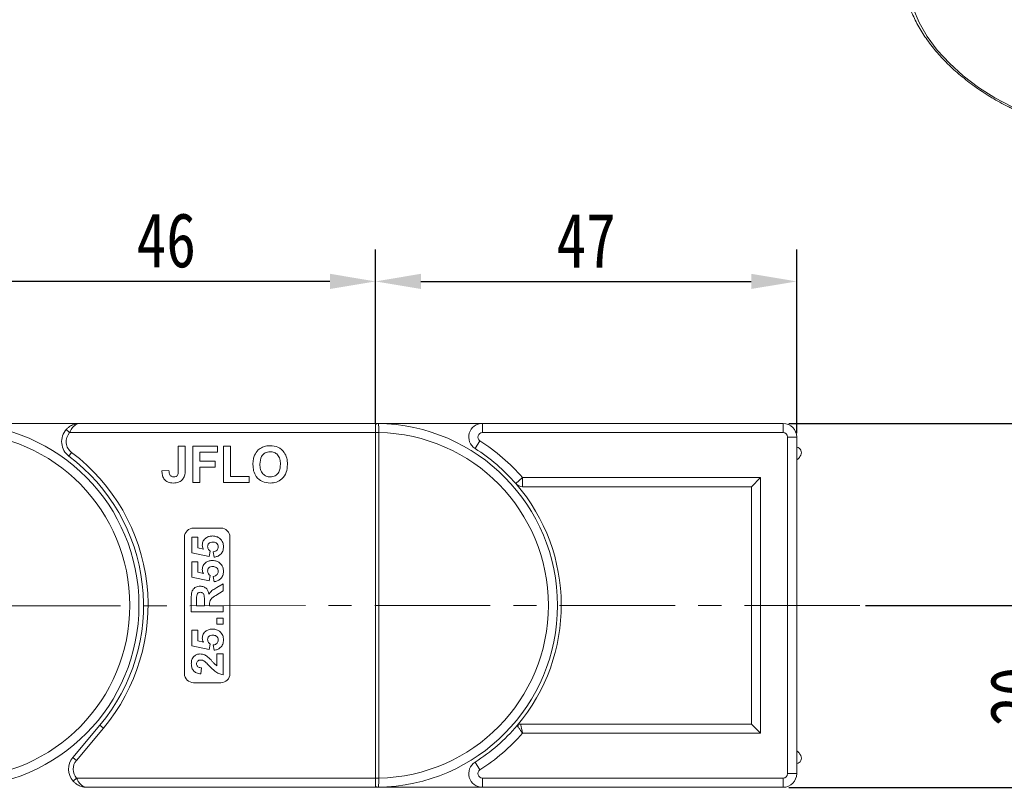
# Model space of a CAD drawing. Header units: millimetres. Extents: x 2517 to 3439, y -761 to -109.
# Tile 21 of 49: x 2946 to 3054, y -351 to -267. Entities that reach past the tile are written whole.
import ezdxf

# ---------------------------------------------------------------- set-up
doc = ezdxf.new("R2010")
doc.units = ezdxf.units.MM
doc.linetypes.add('CENTERX2', pattern=[20.32, 12.7, -2.54, 2.54, -2.54])
doc.styles.get("Standard").update_dxf_attribs({"font": '仿宋_GB2312.ttf', "width": 0.8})
doc.dimstyles.new('副本 ISO-25.1', dxfattribs={"dimtxt": 6, "dimasz": 5, "dimexe": 3.5, "dimexo": 0.625, "dimgap": 1.5, "dimtad": 1, "dimdsep": 46, "dimtxsty": 'Standard', "dimcen": 2.5, "dimadec": 0, "dimazin": 0, "dimtfac": 1, "dimtmove": 0, "dimatfit": 3, "dimfxl": 0, "dimarcsym": 0})

# ---------------------------------------------------------------- blocks, each defined once
blk = doc.blocks.new('*D504')
at = {"color": 0, "lineweight": -2}
for p, q in [((2984.97, -311.21), (2984.97, -292.17)), ((3031.27, -312.34), (3031.27, -292.17)), ((2989.97, -295.67), (3026.27, -295.67))]:
    blk.add_line(p, q, dxfattribs=at)
at = {"color": 0, "lineweight": 9}
for points in [[(2989.97, -294.83), (2989.97, -296.5), (2984.97, -295.67)], [(3026.27, -294.83), (3026.27, -296.5), (3031.27, -295.67)]]:
    blk.add_solid(points, dxfattribs=at)
at = {"layer": 'Defpoints', "color": 0, "lineweight": 9}
for p in [(3031.27, -295.67), (2984.97, -311.84), (3031.27, -312.97)]:
    blk.add_point(p, dxfattribs=at)
at = {"color": 0, "lineweight": 9, "insert": (3008.12, -291.17), "char_height": 6, "attachment_point": 5}
blk.add_mtext('47', dxfattribs=at)
blk = doc.blocks.new('*D505')
at = {"color": 0, "lineweight": -2}
for p, q in [((2938.97, -310.86), (2938.97, -292.17)), ((2984.97, -310.59), (2984.97, -292.17)), ((2979.97, -295.67), (2943.97, -295.67))]:
    blk.add_line(p, q, dxfattribs=at)
at = {"color": 0, "lineweight": 9}
for points in [[(2943.97, -294.83), (2943.97, -296.5), (2938.97, -295.67)], [(2979.97, -294.83), (2979.97, -296.5), (2984.97, -295.67)]]:
    blk.add_solid(points, dxfattribs=at)
at = {"layer": 'Defpoints', "color": 0, "lineweight": 9}
for p in [(2938.97, -295.67), (2938.97, -311.49), (2984.97, -311.21)]:
    blk.add_point(p, dxfattribs=at)
at = {"color": 0, "lineweight": 9, "insert": (2961.97, -291.17), "char_height": 6, "attachment_point": 5}
blk.add_mtext('46', dxfattribs=at)
blk = doc.blocks.new('*D506')
at = {"color": 0, "lineweight": -2}
for p, q in [((3030.4, -311.28), (3084.96, -311.28)), ((3081.46, -316.28), (3081.46, -346.28)), ((3030.4, -351.28), (3084.96, -351.28))]:
    blk.add_line(p, q, dxfattribs=at)
at = {"color": 0, "lineweight": 9}
for points in [[(3080.63, -316.28), (3082.3, -316.28), (3081.46, -311.28)], [(3080.63, -346.28), (3082.3, -346.28), (3081.46, -351.28)]]:
    blk.add_solid(points, dxfattribs=at)
at = {"layer": 'Defpoints', "color": 0, "lineweight": 9}
for p in [(3029.77, -311.28), (3029.77, -351.28), (3081.46, -351.28)]:
    blk.add_point(p, dxfattribs=at)
at = {"color": 0, "lineweight": 9, "insert": (3076.96, -331.28), "char_height": 6, "attachment_point": 5, "rotation": 90}
blk.add_mtext('40', dxfattribs=at)
blk = doc.blocks.new('*D507')
at = {"color": 0, "lineweight": -2}
for p, q in [((3038.85, -331.28), (3063.56, -331.28)), ((3060.06, -336.28), (3060.06, -346.28)), ((3038.85, -351.28), (3063.56, -351.28))]:
    blk.add_line(p, q, dxfattribs=at)
at = {"color": 0, "lineweight": 9}
for points in [[(3059.23, -336.28), (3060.89, -336.28), (3060.06, -331.28)], [(3059.23, -346.28), (3060.89, -346.28), (3060.06, -351.28)]]:
    blk.add_solid(points, dxfattribs=at)
at = {"layer": 'Defpoints', "color": 0, "lineweight": 9}
for p in [(3038.23, -331.28), (3038.23, -351.28), (3060.06, -351.28)]:
    blk.add_point(p, dxfattribs=at)
at = {"color": 0, "lineweight": 9, "insert": (3055.56, -341.28), "char_height": 6, "attachment_point": 5, "rotation": 90}
blk.add_mtext('20', dxfattribs=at)
blk = doc.blocks.new('*D508')
at = {"color": 0, "lineweight": -2}
for p, q in [((3031.9, -311.28), (3400.69, -311.28)), ((3397.19, -316.28), (3397.19, -492.66)), ((3346.48, -497.66), (3400.69, -497.66))]:
    blk.add_line(p, q, dxfattribs=at)
at = {"color": 0, "lineweight": 9}
for points in [[(3396.35, -316.28), (3398.02, -316.28), (3397.19, -311.28)], [(3396.35, -492.66), (3398.02, -492.66), (3397.19, -497.66)]]:
    blk.add_solid(points, dxfattribs=at)
at = {"layer": 'Defpoints', "color": 0, "lineweight": 9}
for p in [(3031.27, -311.28), (3345.85, -497.66), (3397.19, -497.66)]:
    blk.add_point(p, dxfattribs=at)
at = {"color": 0, "lineweight": 9, "insert": (3392.69, -404.47), "char_height": 6, "attachment_point": 5, "rotation": 90}
blk.add_mtext('2R+40', dxfattribs=at)

msp = doc.modelspace()

# ---------------------------------------------------------------- linework, layer by layer
at = {"color": 7, "linetype": 'Continuous', "lineweight": 15}
for p, q in [((2938.972, -311.277), (2952.472, -311.277)), ((2984.972, -311.277), (2952.472, -311.277)), ((2984.972, -311.277), (2996.725, -311.277)), ((2984.972, -311.397), (2984.972, -311.277)), ((2984.972, -312.277), (2984.972, -311.397)), ((2996.725, -311.277), (2996.725, -312.277)), ((2996.725, -311.277), (3029.774, -311.277)), ((3029.774, -311.277), (3029.774, -312.277)), ((2950.981, -311.944), (2951.354, -312.277)), ((2951.354, -312.277), (2984.972, -312.277)), ((2984.972, -312.277), (2984.972, -312.28)), ((2984.972, -312.28), (2985.322, -312.28)), ((2984.972, -312.28), (2984.972, -350.274)), ((2985.322, -312.28), (2985.322, -312.275)), ((2985.322, -350.274), (2985.322, -312.28)), ((3029.774, -312.277), (2996.725, -312.277)), ((3030.274, -349.777), (3030.274, -312.777)), ((3030.274, -312.777), (3031.274, -312.777)), ((3031.274, -312.777), (3031.274, -349.777)), ((2963.292, -313.777), (2964.062, -313.777)), ((2963.292, -316.366), (2963.292, -313.777)), ((2964.062, -313.777), (2964.062, -316.299)), ((2964.882, -317.777), (2964.882, -313.777)), ((2964.882, -313.777), (2967.6, -313.777)), ((2967.6, -313.777), (2967.6, -314.444)), ((2968.267, -317.777), (2968.267, -313.777)), ((2968.267, -313.777), (2969.036, -313.777)), ((2969.036, -313.777), (2969.036, -317.111)), ((2996.456, -313.199), (2995.92, -314.043)), ((2951.272, -314.877), (2951.572, -314.477)), ((2967.6, -314.444), (2965.651, -314.444)), ((2965.651, -314.444), (2965.651, -315.418)), ((3031.63, -314.909), (3031.708, -314.769)), ((2965.651, -315.418), (2967.344, -315.418)), ((2967.344, -315.418), (2967.344, -316.085)), ((2961.497, -316.495), (2962.267, -316.444)), ((2965.651, -316.085), (2965.651, -317.777)), ((2967.344, -316.085), (2965.651, -316.085)), ((2965.651, -317.777), (2964.882, -317.777)), ((2971.087, -317.777), (2968.267, -317.777)), ((2969.036, -317.111), (2971.087, -317.111)), ((2971.087, -317.111), (2971.087, -317.777)), ((3000.389, -317.891), (3001.144, -317.235)), ((3001.144, -318.235), (3001.144, -317.235)), ((3001.144, -317.235), (3027.304, -317.235)), ((3026.304, -318.235), (3027.304, -317.235)), ((3027.304, -317.235), (3027.304, -345.319)), ((3026.304, -318.235), (3001.144, -318.235)), ((3026.304, -344.319), (3026.304, -318.235)), ((2964.972, -322.777), (2967.972, -322.777)), ((2963.972, -338.777), (2963.972, -323.777)), ((2964.767, -325.489), (2964.767, -323.784)), ((2964.767, -323.784), (2965.44, -323.784)), ((2965.44, -323.784), (2965.44, -324.949)), ((2968.972, -323.777), (2968.972, -338.777)), ((2966.703, -325.893), (2964.767, -325.489)), ((2965.44, -324.949), (2966.064, -325.086)), ((2966.786, -325.305), (2966.703, -325.893)), ((2967.221, -325.982), (2967.145, -325.399)), ((2964.767, -328.181), (2964.767, -326.476)), ((2964.767, -326.476), (2965.44, -326.476)), ((2965.44, -326.476), (2965.44, -327.641)), ((2965.44, -327.641), (2966.064, -327.779)), ((2966.703, -328.585), (2964.767, -328.181)), ((2966.786, -327.997), (2966.703, -328.585)), ((2967.221, -328.675), (2967.145, -328.091)), ((2967.529, -329.323), (2968.222, -328.899)), ((2968.222, -328.899), (2968.222, -329.686)), ((2968.222, -329.686), (2967.427, -330.183)), ((2964.722, -331.995), (2964.722, -330.526)), ((2965.305, -330.75), (2965.305, -331.322)), ((2966.158, -331.322), (2966.158, -330.78)), ((2966.741, -331.171), (2966.741, -331.322)), ((2968.222, -331.995), (2964.722, -331.995)), ((2965.305, -331.322), (2966.158, -331.322)), ((2966.741, -331.322), (2968.222, -331.322)), ((2968.222, -331.322), (2968.222, -331.995)), ((2967.549, -333.341), (2967.549, -332.668)), ((2967.549, -332.668), (2968.222, -332.668)), ((2968.222, -333.341), (2967.549, -333.341)), ((2968.222, -332.668), (2968.222, -333.341)), ((2964.767, -335.72), (2964.767, -334.014)), ((2964.767, -334.014), (2965.44, -334.014)), ((2965.44, -334.014), (2965.44, -335.18)), ((2965.44, -335.18), (2966.064, -335.317)), ((2966.703, -336.123), (2964.767, -335.72)), ((2966.786, -335.536), (2966.703, -336.123)), ((2967.221, -336.213), (2967.145, -335.63)), ((2967.549, -336.617), (2968.222, -336.617)), ((2967.549, -337.918), (2967.549, -336.617)), ((2968.222, -336.617), (2968.222, -338.905)), ((2965.844, -338.143), (2965.778, -338.816)), ((2967.972, -339.777), (2964.972, -339.777)), ((2954.676, -344.454), (2951.708, -347.992)), ((2952.091, -348.313), (2955.059, -344.776)), ((2954.676, -344.454), (2955.059, -344.776)), ((3000.914, -344.319), (3026.304, -344.319)), ((3026.304, -344.319), (3027.304, -345.319)), ((3027.304, -345.319), (3001.144, -345.319)), ((2952.091, -348.313), (2951.708, -347.992)), ((3031.708, -347.785), (3031.63, -347.646)), ((2995.92, -348.511), (2996.456, -349.355)), ((2952.122, -350.277), (2951.749, -350.611)), ((2984.972, -350.277), (2952.122, -350.277)), ((2984.972, -350.274), (2984.972, -350.277)), ((2984.972, -350.274), (2985.322, -350.274)), ((2984.972, -350.277), (2984.972, -351.157)), ((2985.322, -350.279), (2985.322, -350.274)), ((2996.725, -350.277), (2996.725, -351.277)), ((2996.725, -350.277), (3029.774, -350.277)), ((3029.774, -350.277), (3029.774, -351.277)), ((3030.274, -349.777), (3031.274, -349.777)), ((2953.24, -351.277), (2984.972, -351.277)), ((2984.972, -351.157), (2984.972, -351.277)), ((2996.725, -351.277), (2984.972, -351.277)), ((3029.774, -351.277), (2996.725, -351.277))]:
    msp.add_line(p, q, dxfattribs=at)
at = {"color": 1, "linetype": 'CENTERX2', "lineweight": 13}
msp.add_line((3038.226, -331.277), (2892.737, -331.353), dxfattribs=at)
at = {"color": 7, "linetype": 'Continuous', "lineweight": 15, "flags": 128}
msp.add_lwpolyline([(3054.943, -276.493), (3053.05, -275.494), (3051.247, -274.344), (3049.568, -273.067), (3048.048, -271.689), (3046.717, -270.236), (3045.601, -268.738), (3044.723, -267.224), (3044.099, -265.725), (3043.743, -264.27), (3043.661, -262.888), (3043.854, -261.607), (3044.32, -260.452), (3045.049, -259.447), (3046.027, -258.61), (3047.233, -257.959), (3048.644, -257.507), (3050.232, -257.262), (3051.965, -257.23), (3053.809, -257.412), (3055.728, -257.802), (3057.682, -258.395), (3059.634, -259.178)], dxfattribs=at)
at = {"color": 7, "linetype": 'Continuous', "lineweight": 15}
for centre, radius, start, end in [((2938.972, -331.277), 20, 270.67353, 89.32647), ((2985.208, -311.574), 0.295, 90.2732, 143.25027), ((2984.972, -331.277), 20, 270.67353, 89.32647), ((2996.725, -312.777), 1.5, 90, 237.57292), ((3029.774, -312.777), 1.5, 0, 90), ((2938.972, -331.277), 19, 271.05551, 88.94449), ((2952.472, -313.277), 2, 138.18969, 233.1301), ((2952.472, -313.277), 1.5, 138.18969, 233.1301), ((2985.234, -329.899), 17.624, 89.71473, 90.8527), ((2984.972, -331.277), 19, 271.05551, 88.94449), ((2996.725, -312.777), 0.5, 90, 237.57292), ((3029.774, -312.777), 0.5, 0, 90), ((2984.972, -331.277), 21.417, 40.96672, 57.57292), ((2938.972, -331.277), 20.5, 320, 53.1301), ((2938.972, -331.277), 21, 320, 53.1301), ((2984.972, -331.277), 20.417, 40.96672, 57.57292), ((3031.185, -314.476), 0.6, 330.71265, 81.47641), ((3030.758, -314.42), 1, 301.07048, 330.71265), ((3001.144, -317.235), 1, 220.96672, 270), ((2984.972, -331.277), 20.417, 319.65499, 40.96672), ((2964.972, -323.777), 1, 90, 180), ((2967.972, -323.777), 1, 0, 90), ((2964.972, -338.777), 1, 180, 270), ((2967.972, -338.777), 1, 270, 0), ((2984.972, -331.277), 20.417, 302.42708, 319.65499), ((3000.914, -344.819), 0.5, 90, 139.65499), ((3001.823, -344.677), 1.2, 162.9785, 180), ((2984.972, -331.277), 21.417, 302.42708, 319.03328), ((3030.758, -348.135), 1, 29.28735, 58.92952), ((2953.24, -349.277), 2, 140, 221.81031), ((2953.24, -349.277), 1.5, 140, 221.81031), ((3031.185, -348.079), 0.6, 278.52359, 29.28735), ((2996.725, -349.777), 1.5, 122.42708, 270), ((2996.725, -349.777), 0.5, 122.42708, 270), ((2985.234, -332.627), 17.652, 269.14787, 270.28404), ((3029.774, -349.777), 0.5, 270, 0), ((3029.774, -349.777), 1.5, 270, 0), ((2985.208, -350.981), 0.295, 216.74973, 269.7268)]:
    msp.add_arc(centre, radius, start, end, dxfattribs=at)
for points, knots in [([(3044.247, -259.064), (3044.1, -259.279), (3043.722, -259.83), (3043.365, -260.857), (3043.156, -262.098), (3043.188, -263.422), (3043.448, -264.807), (3043.939, -266.235), (3044.653, -267.685), (3045.58, -269.13), (3046.701, -270.546), (3047.998, -271.912), (3049.449, -273.204), (3051.03, -274.406), (3052.718, -275.495), (3054.038, -276.225), (3054.786, -276.58), (3054.933, -276.649)], [0, 0, 0, 0, 0.0446285, 0.1143251, 0.1840622, 0.254492, 0.3259363, 0.3982827, 0.471194, 0.5443457, 0.6175043, 0.6905866, 0.7635808, 0.8365028, 0.9093806, 0.9822467, 1, 1, 1, 1]), ([(2952.472, -311.277), (2952.469, -311.277), (2952.458, -311.277), (2952.42, -311.278), (2952.375, -311.279), (2952.117, -311.296), (2951.72, -311.393), (2951.267, -311.655), (2951.06, -311.864), (2950.981, -311.944)], [0, 0, 0, 0, 0.0050875, 0.0203691, 0.0708073, 0.0890863, 0.5003107, 0.809226, 1, 1, 1, 1]), ([(2952.472, -311.277), (2952.47, -311.277), (2952.468, -311.277), (2952.462, -311.277), (2952.454, -311.277), (2952.439, -311.278), (2952.417, -311.279), (2952.39, -311.281), (2952.345, -311.287), (2952.266, -311.303), (2952.1, -311.36), (2951.945, -311.46), (2951.738, -311.649), (2951.547, -311.885), (2951.412, -312.159), (2951.354, -312.277)], [0, 0, 0, 0, 0.0040759, 0.005312, 0.0138325, 0.0234994, 0.0399385, 0.0679586, 0.0859142, 0.1471881, 0.2568342, 0.4847154, 0.5266974, 0.7953711, 1, 1, 1, 1]), ([(2985.207, -311.279), (2985.195, -311.278), (2985.126, -311.278), (2985.042, -311.277), (2984.973, -311.277), (2984.972, -311.277)], [0, 0, 0, 0, 0.1753698, 0.9879129, 1, 1, 1, 1]), ([(2985.322, -312.275), (2985.322, -312.263), (2985.323, -312.139), (2985.324, -311.903), (2985.323, -311.611), (2985.308, -311.398), (2985.276, -311.293), (2985.226, -311.283), (2985.207, -311.279)], [0, 0, 0, 0, 0.0234843, 0.2373073, 0.4510924, 0.6637685, 0.8705553, 1, 1, 1, 1]), ([(2972.546, -313.883), (2972.7, -313.831), (2972.974, -313.738), (2973.262, -313.73), (2973.389, -313.726)], [0, 0, 0, 0, 0.5595644, 1, 1, 1, 1]), ([(2973.389, -313.726), (2973.687, -313.754), (2974.282, -313.811), (2974.945, -314.376), (2975.255, -315.084), (2975.28, -315.55), (2975.292, -315.783)], [0, 0, 0, 0, 0.2798307, 0.5586691, 0.7790056, 1, 1, 1, 1]), ([(2971.497, -315.801), (2971.503, -315.606), (2971.513, -315.258), (2971.626, -314.929), (2971.676, -314.784)], [0, 0, 0, 0, 0.5601708, 1, 1, 1, 1]), ([(2971.676, -314.784), (2971.794, -314.572), (2972.006, -314.191), (2972.381, -313.977), (2972.546, -313.883)], [0, 0, 0, 0, 0.5599557, 1, 1, 1, 1]), ([(2973.399, -314.393), (2973.209, -314.415), (2972.829, -314.458), (2972.321, -314.978), (2972.287, -315.472), (2972.267, -315.775)], [0, 0, 0, 0, 0.2802778, 0.5598769, 1, 1, 1, 1]), ([(2974.523, -315.764), (2974.515, -315.575), (2974.499, -315.2), (2974.257, -314.715), (2973.843, -314.43), (2973.547, -314.405), (2973.399, -314.393)], [0, 0, 0, 0, 0.2810873, 0.5600131, 0.7796914, 1, 1, 1, 1]), ([(2973.401, -317.829), (2973.105, -317.802), (2972.514, -317.748), (2971.851, -317.195), (2971.536, -316.495), (2971.51, -316.033), (2971.497, -315.801)], [0, 0, 0, 0, 0.2799425, 0.558704, 0.7790449, 1, 1, 1, 1]), ([(2972.267, -315.775), (2972.276, -315.964), (2972.294, -316.342), (2972.545, -316.824), (2972.953, -317.117), (2973.25, -317.147), (2973.399, -317.162)], [0, 0, 0, 0, 0.2810208, 0.5601162, 0.7799393, 1, 1, 1, 1]), ([(2973.399, -317.162), (2973.589, -317.137), (2973.969, -317.088), (2974.468, -316.56), (2974.502, -316.066), (2974.523, -315.764)], [0, 0, 0, 0, 0.2799912, 0.5597684, 1, 1, 1, 1]), ([(2975.292, -315.783), (2975.273, -316.079), (2975.233, -316.668), (2974.767, -317.386), (2974.096, -317.778), (2973.633, -317.812), (2973.401, -317.829)], [0, 0, 0, 0, 0.280551, 0.5594882, 0.779434, 1, 1, 1, 1]), ([(2962.733, -317.829), (2962.538, -317.814), (2962.149, -317.785), (2961.704, -317.423), (2961.521, -316.951), (2961.505, -316.647), (2961.497, -316.495)], [0, 0, 0, 0, 0.2802457, 0.5584161, 0.7788266, 1, 1, 1, 1]), ([(2962.267, -316.444), (2962.271, -316.54), (2962.279, -316.712), (2962.343, -316.872), (2962.371, -316.941)], [0, 0, 0, 0, 0.561018, 1, 1, 1, 1]), ([(2962.371, -316.941), (2962.398, -316.979), (2962.451, -317.053), (2962.592, -317.144), (2962.711, -317.155), (2962.783, -317.162)], [0, 0, 0, 0, 0.2806722, 0.5608436, 1, 1, 1, 1]), ([(2963.974, -317.059), (2963.911, -317.192), (2963.786, -317.459), (2963.345, -317.78), (2962.965, -317.81), (2962.733, -317.829)], [0, 0, 0, 0, 0.28012164, 0.5603549, 1, 1, 1, 1]), ([(2962.783, -317.162), (2962.876, -317.156), (2963.015, -317.146), (2963.169, -317.035), (2963.295, -316.786), (2963.293, -316.553), (2963.292, -316.366)], [0, 0, 0, 0, 0.2493961, 0.3744258, 0.4994543, 1, 1, 1, 1]), ([(2964.062, -316.299), (2964.061, -316.443), (2964.059, -316.7), (2964, -316.949), (2963.974, -317.059)], [0, 0, 0, 0, 0.56029435, 1, 1, 1, 1]), ([(2965.933, -324.654), (2965.955, -324.496), (2965.999, -324.178), (2966.322, -323.847), (2966.694, -323.672), (2966.943, -323.657), (2967.068, -323.649)], [0, 0, 0, 0, 0.27900691, 0.55861939, 0.77907354, 1, 1, 1, 1]), ([(2966.064, -325.086), (2966.023, -325.01), (2965.95, -324.875), (2965.939, -324.722), (2965.933, -324.654)], [0, 0, 0, 0, 0.5598879, 1, 1, 1, 1]), ([(2967.083, -324.322), (2967.003, -324.326), (2966.844, -324.334), (2966.644, -324.449), (2966.531, -324.627), (2966.522, -324.752), (2966.517, -324.815)], [0, 0, 0, 0, 0.28089762, 0.55946036, 0.77949703, 1, 1, 1, 1]), ([(2967.068, -323.649), (2967.219, -323.662), (2967.49, -323.685), (2967.717, -323.832), (2967.817, -323.897)], [0, 0, 0, 0, 0.5595341, 1, 1, 1, 1]), ([(2967.683, -324.865), (2967.674, -324.779), (2967.654, -324.608), (2967.491, -324.416), (2967.284, -324.332), (2967.15, -324.325), (2967.083, -324.322)], [0, 0, 0, 0, 0.2795727, 0.5586639, 0.7789233, 1, 1, 1, 1]), ([(2967.817, -323.897), (2967.964, -324.044), (2968.227, -324.307), (2968.254, -324.674), (2968.267, -324.837)], [0, 0, 0, 0, 0.5583531, 1, 1, 1, 1]), ([(2966.517, -324.815), (2966.522, -324.869), (2966.531, -324.977), (2966.62, -325.153), (2966.723, -325.247), (2966.786, -325.305)], [0, 0, 0, 0, 0.2799631, 0.5600652, 1, 1, 1, 1]), ([(2967.145, -325.399), (2967.222, -325.384), (2967.375, -325.354), (2967.551, -325.219), (2967.664, -325.048), (2967.677, -324.926), (2967.683, -324.865)], [0, 0, 0, 0, 0.28029954, 0.55996113, 0.78004238, 1, 1, 1, 1]), ([(2968.267, -324.837), (2968.253, -324.998), (2968.226, -325.32), (2967.949, -325.694), (2967.593, -325.913), (2967.345, -325.959), (2967.221, -325.982)], [0, 0, 0, 0, 0.2799484, 0.5590305, 0.7793307, 1, 1, 1, 1]), ([(2965.933, -327.347), (2965.955, -327.188), (2965.999, -326.87), (2966.322, -326.539), (2966.694, -326.364), (2966.943, -326.349), (2967.068, -326.341)], [0, 0, 0, 0, 0.2790069, 0.5586194, 0.7790735, 1, 1, 1, 1]), ([(2967.068, -326.341), (2967.219, -326.354), (2967.49, -326.377), (2967.717, -326.525), (2967.817, -326.59)], [0, 0, 0, 0, 0.5595341, 1, 1, 1, 1]), ([(2967.817, -326.59), (2967.964, -326.736), (2968.227, -326.999), (2968.254, -327.367), (2968.267, -327.529)], [0, 0, 0, 0, 0.5583531, 1, 1, 1, 1]), ([(2966.064, -327.779), (2966.023, -327.703), (2965.95, -327.567), (2965.939, -327.414), (2965.933, -327.347)], [0, 0, 0, 0, 0.5598879, 1, 1, 1, 1]), ([(2967.083, -327.014), (2967.003, -327.018), (2966.844, -327.026), (2966.644, -327.141), (2966.531, -327.319), (2966.522, -327.445), (2966.517, -327.507)], [0, 0, 0, 0, 0.2808976, 0.5594604, 0.779497, 1, 1, 1, 1]), ([(2966.517, -327.507), (2966.522, -327.561), (2966.531, -327.669), (2966.62, -327.846), (2966.723, -327.94), (2966.786, -327.997)], [0, 0, 0, 0, 0.2799631, 0.5600652, 1, 1, 1, 1]), ([(2967.683, -327.557), (2967.674, -327.471), (2967.654, -327.3), (2967.491, -327.108), (2967.284, -327.024), (2967.15, -327.018), (2967.083, -327.014)], [0, 0, 0, 0, 0.2795727, 0.5586639, 0.7789233, 1, 1, 1, 1]), ([(2967.145, -328.091), (2967.222, -328.076), (2967.375, -328.047), (2967.551, -327.911), (2967.664, -327.741), (2967.677, -327.618), (2967.683, -327.557)], [0, 0, 0, 0, 0.28029954, 0.55996113, 0.78004238, 1, 1, 1, 1]), ([(2968.267, -327.529), (2968.253, -327.69), (2968.226, -328.012), (2967.949, -328.387), (2967.593, -328.605), (2967.345, -328.651), (2967.221, -328.675)], [0, 0, 0, 0, 0.2799484, 0.5590305, 0.7793307, 1, 1, 1, 1]), ([(2964.722, -330.526), (2964.724, -330.367), (2964.729, -330.051), (2964.813, -329.645), (2965.022, -329.398), (2965.29, -329.216), (2965.531, -329.187), (2965.691, -329.168)], [0, 0, 0, 0, 0.2511432, 0.5005272, 0.6257353, 0.7510496, 1, 1, 1, 1]), ([(2965.722, -329.841), (2965.665, -329.846), (2965.551, -329.855), (2965.378, -329.983), (2965.34, -330.127), (2965.316, -330.215)], [0, 0, 0, 0, 0.2811289, 0.561183, 1, 1, 1, 1]), ([(2965.691, -329.168), (2965.827, -329.18), (2966.096, -329.203), (2966.416, -329.431), (2966.591, -329.735), (2966.633, -329.942), (2966.654, -330.046)], [0, 0, 0, 0, 0.2799536, 0.5589329, 0.7791735, 1, 1, 1, 1]), ([(2966.158, -330.78), (2966.164, -330.582), (2966.173, -330.334), (2966.096, -330.046), (2966.004, -329.926), (2965.871, -329.852), (2965.772, -329.845), (2965.722, -329.841)], [0, 0, 0, 0, 0.5009624, 0.6257853, 0.7504363, 0.8750317, 1, 1, 1, 1]), ([(2966.654, -330.046), (2966.73, -329.939), (2966.855, -329.763), (2967.096, -329.584), (2967.31, -329.449), (2967.456, -329.365), (2967.529, -329.323)], [0, 0, 0, 0, 0.3395791, 0.5595909, 0.7797866, 1, 1, 1, 1]), ([(2965.316, -330.215), (2965.312, -330.315), (2965.304, -330.493), (2965.305, -330.671), (2965.305, -330.75)], [0, 0, 0, 0, 0.5599213, 1, 1, 1, 1]), ([(2967.427, -330.183), (2967.215, -330.31), (2966.92, -330.485), (2966.738, -330.888), (2966.74, -331.077), (2966.741, -331.171)], [0, 0, 0, 0, 0.5610215, 0.7792953, 1, 1, 1, 1]), ([(2965.933, -334.885), (2965.955, -334.727), (2965.999, -334.409), (2966.322, -334.078), (2966.694, -333.903), (2966.943, -333.887), (2967.068, -333.88)], [0, 0, 0, 0, 0.2790069, 0.5586194, 0.7790735, 1, 1, 1, 1]), ([(2967.068, -333.88), (2967.219, -333.893), (2967.49, -333.916), (2967.717, -334.063), (2967.817, -334.128)], [0, 0, 0, 0, 0.5595341, 1, 1, 1, 1]), ([(2967.817, -334.128), (2967.964, -334.275), (2968.227, -334.538), (2968.254, -334.905), (2968.267, -335.067)], [0, 0, 0, 0, 0.5583531, 1, 1, 1, 1]), ([(2966.064, -335.317), (2966.023, -335.241), (2965.95, -335.106), (2965.939, -334.953), (2965.933, -334.885)], [0, 0, 0, 0, 0.55988791, 1, 1, 1, 1]), ([(2967.083, -334.553), (2967.003, -334.557), (2966.844, -334.565), (2966.644, -334.679), (2966.531, -334.858), (2966.522, -334.983), (2966.517, -335.046)], [0, 0, 0, 0, 0.2808976, 0.5594604, 0.779497, 1, 1, 1, 1]), ([(2966.517, -335.046), (2966.522, -335.1), (2966.531, -335.208), (2966.62, -335.384), (2966.723, -335.478), (2966.786, -335.536)], [0, 0, 0, 0, 0.2799631, 0.5600652, 1, 1, 1, 1]), ([(2967.683, -335.096), (2967.674, -335.01), (2967.654, -334.839), (2967.491, -334.647), (2967.284, -334.563), (2967.15, -334.556), (2967.083, -334.553)], [0, 0, 0, 0, 0.2795727, 0.5586639, 0.7789233, 1, 1, 1, 1]), ([(2967.145, -335.63), (2967.222, -335.615), (2967.375, -335.585), (2967.551, -335.449), (2967.664, -335.279), (2967.677, -335.157), (2967.683, -335.096)], [0, 0, 0, 0, 0.2802995, 0.5599611, 0.7800424, 1, 1, 1, 1]), ([(2968.267, -335.067), (2968.253, -335.229), (2968.226, -335.551), (2967.949, -335.925), (2967.593, -336.144), (2967.345, -336.19), (2967.221, -336.213)], [0, 0, 0, 0, 0.2799484, 0.5590305, 0.7793307, 1, 1, 1, 1]), ([(2964.722, -337.691), (2964.732, -337.539), (2964.751, -337.237), (2964.987, -336.871), (2965.318, -336.65), (2965.555, -336.628), (2965.674, -336.617)], [0, 0, 0, 0, 0.2805682, 0.5597501, 0.7797946, 1, 1, 1, 1]), ([(2965.764, -337.29), (2965.698, -337.294), (2965.567, -337.301), (2965.403, -337.4), (2965.315, -337.55), (2965.309, -337.653), (2965.305, -337.705)], [0, 0, 0, 0, 0.2806635, 0.5594614, 0.7793655, 1, 1, 1, 1]), ([(2965.674, -336.617), (2965.854, -336.64), (2966.176, -336.681), (2966.437, -336.872), (2966.552, -336.956)], [0, 0, 0, 0, 0.558458, 1, 1, 1, 1]), ([(2966.169, -337.423), (2966.098, -337.382), (2965.972, -337.309), (2965.828, -337.296), (2965.764, -337.29)], [0, 0, 0, 0, 0.5601166, 1, 1, 1, 1]), ([(2966.734, -337.959), (2966.634, -337.853), (2966.455, -337.664), (2966.256, -337.497), (2966.169, -337.423)], [0, 0, 0, 0, 0.5602349, 1, 1, 1, 1]), ([(2966.552, -336.956), (2966.667, -337.063), (2966.858, -337.239), (2967.098, -337.508), (2967.3, -337.739), (2967.466, -337.858), (2967.549, -337.918)], [0, 0, 0, 0, 0.3399849, 0.5601859, 0.7803799, 1, 1, 1, 1]), ([(2965.778, -338.816), (2965.617, -338.792), (2965.297, -338.744), (2964.926, -338.455), (2964.747, -338.071), (2964.73, -337.818), (2964.722, -337.691)], [0, 0, 0, 0, 0.2807519, 0.5589701, 0.7792745, 1, 1, 1, 1]), ([(2965.305, -337.705), (2965.308, -337.754), (2965.315, -337.852), (2965.388, -337.983), (2965.561, -338.115), (2965.727, -338.131), (2965.844, -338.143)], [0, 0, 0, 0, 0.18723614, 0.37408386, 0.56069641, 1, 1, 1, 1]), ([(2968.222, -338.905), (2968.056, -338.872), (2967.723, -338.807), (2967.219, -338.459), (2966.918, -338.149), (2966.734, -337.959)], [0, 0, 0, 0, 0.2795508, 0.5593318, 1, 1, 1, 1]), ([(3001.144, -345.319), (3001.143, -345.317), (3001.067, -345.214), (3000.916, -345.009), (3000.738, -344.769), (3000.614, -344.603), (3000.545, -344.511), (3000.537, -344.5), (3000.533, -344.495)], [0, 0, 0, 0, 0.00432285, 0.24113593, 0.4802145, 0.65075734, 0.84718886, 1, 1, 1, 1]), ([(3000.914, -344.319), (3000.916, -344.325), (3000.919, -344.338), (3000.945, -344.45), (3000.991, -344.653), (3001.058, -344.944), (3001.115, -345.193), (3001.143, -345.317), (3001.144, -345.319)], [0, 0, 0, 0, 0.1527745, 0.3491889, 0.5197523, 0.7588764, 0.9956783, 1, 1, 1, 1]), ([(2953.24, -351.277), (2953.237, -351.277), (2953.226, -351.277), (2953.188, -351.277), (2953.143, -351.275), (2952.884, -351.258), (2952.488, -351.162), (2952.035, -350.899), (2951.828, -350.69), (2951.749, -350.611)], [0, 0, 0, 0, 0.0050875, 0.0203691, 0.0708073, 0.0890863, 0.5003107, 0.809226, 1, 1, 1, 1]), ([(2952.122, -350.277), (2952.149, -350.336), (2952.205, -350.456), (2952.312, -350.64), (2952.44, -350.823), (2952.556, -350.951), (2952.713, -351.095), (2952.868, -351.195), (2953.034, -351.252), (2953.113, -351.267), (2953.158, -351.273), (2953.184, -351.275), (2953.207, -351.277), (2953.222, -351.277), (2953.23, -351.277), (2953.236, -351.277), (2953.238, -351.277), (2953.24, -351.277)], [0, 0, 0, 0, 0.1010295, 0.2049461, 0.3371683, 0.4742971, 0.5161999, 0.7436507, 0.8530899, 0.914248, 0.9321698, 0.9601369, 0.976545, 0.9861936, 0.994698, 0.9959318, 1, 1, 1, 1]), ([(2985.207, -351.276), (2985.219, -351.274), (2985.254, -351.27), (2985.291, -351.22), (2985.316, -351.085), (2985.324, -350.855), (2985.324, -350.572), (2985.322, -350.37), (2985.322, -350.279)], [0, 0, 0, 0, 0.0736104, 0.2252813, 0.4127189, 0.6160541, 0.826783, 1, 1, 1, 1]), ([(2984.972, -351.277), (2984.973, -351.277), (2985.042, -351.277), (2985.126, -351.277), (2985.195, -351.276), (2985.207, -351.276)], [0, 0, 0, 0, 0.0120871, 0.8246302, 1, 1, 1, 1])]:
    msp.add_open_spline(points, degree=3, knots=knots, dxfattribs=at)

# ---------------------------------------------------------------- dimensions: what is measured, and where the dimension line sits
at = {"color": 5, "lineweight": 9}
dim = msp.add_linear_dim(base=(2938.972, -295.667), p1=(2984.972, -311.212), p2=(2938.972, -311.486), dimstyle='副本 ISO-25.1', dxfattribs=at)
dim.commit()
dim.dimension.update_dxf_attribs({"geometry": '*D505', "text_midpoint": (2961.972, -291.167)})
dim = msp.add_linear_dim(base=(3031.274, -295.667), p1=(2984.972, -311.837), p2=(3031.274, -312.966), text='47', dimstyle='副本 ISO-25.1', dxfattribs=at)
dim.commit()
dim.dimension.update_dxf_attribs({"geometry": '*D504', "text_midpoint": (3008.123, -291.167)})
for base, p1, p2, picture, middle in [((3081.462, -351.277), (3029.774, -311.277), (3029.774, -351.277), '*D506', (3076.962, -331.277)), ((3060.059, -351.277), (3038.226, -331.277), (3038.226, -351.277), '*D507', (3055.559, -341.277))]:
    dim = msp.add_linear_dim(base=base, p1=p1, p2=p2, angle=90, dimstyle='副本 ISO-25.1', dxfattribs=at)
    dim.commit()
    dim.dimension.update_dxf_attribs({"geometry": picture, "text_midpoint": middle})
dim = msp.add_linear_dim(base=(3397.186, -497.663), p1=(3031.274, -311.277), p2=(3345.852, -497.663), angle=90, text='2R+40', dimstyle='副本 ISO-25.1', dxfattribs=at)
dim.commit()
dim.dimension.update_dxf_attribs({"geometry": '*D508', "text_midpoint": (3392.686, -404.47)})

doc.saveas('drawing.dxf')
